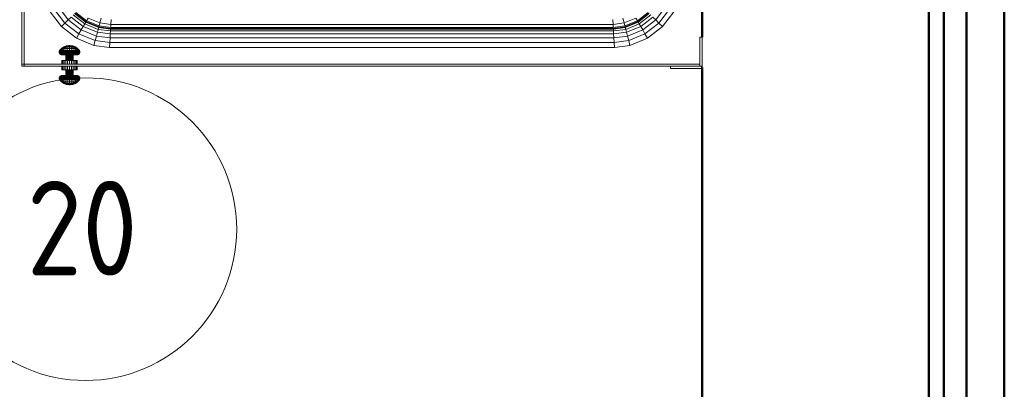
# Model space of a CAD drawing. Header units: millimetres. Extents: x -125 to 25178, y 4748 to 39091.
# Tile 108 of 118: x 23475 to 24778, y 36181 to 36669. Entities that reach past the tile are written whole.
import ezdxf

# ---------------------------------------------------------------- set-up
doc = ezdxf.new("R2010")
doc.units = ezdxf.units.MM
for name, color, linetype, lineweight in [('A-AREA-____-IDEN', 2, 'Continuous', 20), ('A-PART-____-MCUT', 2, 'Continuous', 50), ('A-PART-____-OTLN', 2, 'Continuous', 20), ('A-WALL-____-MCUT', 113, 'Continuous', 50), ('A-WALL-____-OTLN', 113, 'Continuous', 20), ('M-EQPM-____-OTLN', 50, 'Continuous', 20)]:
    doc.layers.add(name, color=color, linetype=linetype, lineweight=lineweight)
doc.styles.add('GOST Common_1', font='GOST_Common.ttf', dxfattribs={"width": 0.9, "height": 125})

# ---------------------------------------------------------------- blocks, each defined once
blk = doc.blocks.new('Прямая форма - V line-612403-В_Этаж 03_Отопление')
at = {"layer": 'M-EQPM-____-OTLN', "color": 253}
for p, q in [((-450, -447), (-450, 270)), ((-447, 273), (-447, -447)), ((-397.6, -397.6), (-412.8, -377.8)), ((-393, -393), (-407.1, -374.5)), ((-388.7, -388.7), (-401.8, -371.5)), ((388.7, -388.7), (401.8, -371.5)), ((393, -393), (407.1, -374.5)), ((397.6, -397.6), (412.8, -377.8)), ((-388.7, -388.7), (-393, -393)), ((-385, -385), (-388.7, -388.7)), ((-371.5, -401.8), (-388.7, -388.7)), ((-385, -385), (-368.9, -397.3)), ((-382.1, -382.1), (-366.9, -393.8)), ((-380.3, -380.3), (-365.6, -391.7)), ((-379.7, -379.7), (-365.2, -390.9)), ((-364.5, -389.7), (-378.8, -378.8)), ((-364.5, -389.7), (-365.2, -390.9)), ((-362.5, -386.2), (-364.5, -389.7)), ((-347.9, -396.6), (-364.5, -389.7)), ((-346.8, -392.7), (-362.5, -386.2)), ((-345.1, -386.5), (-346.8, -392.7)), ((-331.9, -388.3), (-332.3, -394.6)), ((331.9, -388.3), (332.3, -394.6)), ((345.1, -386.5), (346.8, -392.7)), ((362.5, -386.2), (346.8, -392.7)), ((364.5, -389.7), (347.9, -396.6)), ((362.5, -386.2), (364.5, -389.7)), ((378.8, -378.8), (364.5, -389.7)), ((364.5, -389.7), (365.2, -390.9)), ((365.2, -390.9), (379.7, -379.7)), ((365.6, -391.7), (380.3, -380.3)), ((366.9, -393.8), (382.1, -382.1)), ((368.9, -397.3), (385, -385)), ((371.5, -401.8), (388.7, -388.7)), ((385, -385), (388.7, -388.7)), ((388.7, -388.7), (393, -393)), ((-393, -393), (-397.6, -397.6)), ((-377.8, -412.8), (-397.6, -397.6)), ((-374.5, -407.1), (-393, -393)), ((-371.5, -401.8), (-374.5, -407.1)), ((-368.9, -397.3), (-371.5, -401.8)), ((-351.5, -410.1), (-371.5, -401.8)), ((-366.9, -393.8), (-368.9, -397.3)), ((-368.9, -397.3), (-350.1, -405.1)), ((-365.6, -391.7), (-366.9, -393.8)), ((-366.9, -393.8), (-349.1, -401.2)), ((-365.2, -390.9), (-365.6, -391.7)), ((-365.6, -391.7), (-348.4, -398.8)), ((-365.2, -390.9), (-348.2, -397.9)), ((-349.1, -401.2), (-350.1, -405.1)), ((-348.4, -398.8), (-349.1, -401.2)), ((-349.1, -401.2), (-332.8, -403.3)), ((-348.2, -397.9), (-348.4, -398.8)), ((-348.4, -398.8), (-332.7, -400.9)), ((-347.9, -396.6), (-348.2, -397.9)), ((-348.2, -397.9), (-332.6, -400)), ((-346.8, -392.7), (-347.9, -396.6)), ((-332.5, -398.6), (-347.9, -396.6)), ((-332.3, -394.6), (-346.8, -392.7)), ((-332.8, -403.3), (-333.1, -407.3)), ((-332.7, -400.9), (-332.8, -403.3)), ((-332.8, -403.3), (332.8, -403.3)), ((-332.6, -400), (-332.7, -400.9)), ((-332.7, -400.9), (332.7, -400.9)), ((-332.5, -398.6), (-332.6, -400)), ((-332.6, -400), (332.6, -400)), ((-332.3, -394.6), (-332.5, -398.6)), ((332.5, -398.6), (-332.5, -398.6)), ((332.3, -394.6), (-332.3, -394.6)), ((346.8, -392.7), (332.3, -394.6)), ((332.3, -394.6), (332.5, -398.6)), ((347.9, -396.6), (332.5, -398.6)), ((332.5, -398.6), (332.6, -400)), ((332.6, -400), (348.2, -397.9)), ((332.6, -400), (332.7, -400.9)), ((332.7, -400.9), (348.4, -398.8)), ((332.7, -400.9), (332.8, -403.3)), ((332.8, -403.3), (349.1, -401.2)), ((332.8, -403.3), (333.1, -407.3)), ((346.8, -392.7), (347.9, -396.6)), ((347.9, -396.6), (348.2, -397.9)), ((348.2, -397.9), (365.2, -390.9)), ((348.2, -397.9), (348.4, -398.8)), ((348.4, -398.8), (365.6, -391.7)), ((348.4, -398.8), (349.1, -401.2)), ((349.1, -401.2), (366.9, -393.8)), ((349.1, -401.2), (350.1, -405.1)), ((350.1, -405.1), (368.9, -397.3)), ((351.5, -410.1), (371.5, -401.8)), ((365.2, -390.9), (365.6, -391.7)), ((365.6, -391.7), (366.9, -393.8)), ((366.9, -393.8), (368.9, -397.3)), ((368.9, -397.3), (371.5, -401.8)), ((371.5, -401.8), (374.5, -407.1)), ((374.5, -407.1), (393, -393)), ((377.8, -412.8), (397.6, -397.6)), ((393, -393), (397.6, -397.6)), ((-374.5, -407.1), (-377.8, -412.8)), ((-354.7, -422.3), (-377.8, -412.8)), ((-353, -416), (-374.5, -407.1)), ((-353, -416), (-354.7, -422.3)), ((-351.5, -410.1), (-353, -416)), ((-333.8, -418.5), (-353, -416)), ((-350.1, -405.1), (-351.5, -410.1)), ((-351.5, -410.1), (-333.4, -412.5)), ((-350.1, -405.1), (-333.1, -407.3)), ((-333.4, -412.5), (-333.8, -418.5)), ((-333.1, -407.3), (-333.4, -412.5)), ((-333.4, -412.5), (333.4, -412.5)), ((-333.1, -407.3), (333.1, -407.3)), ((333.1, -407.3), (350.1, -405.1)), ((333.1, -407.3), (333.4, -412.5)), ((333.4, -412.5), (351.5, -410.1)), ((333.4, -412.5), (333.8, -418.5)), ((333.8, -418.5), (353, -416)), ((350.1, -405.1), (351.5, -410.1)), ((351.5, -410.1), (353, -416)), ((353, -416), (374.5, -407.1)), ((353, -416), (354.7, -422.3)), ((377.8, -412.8), (354.7, -422.3)), ((374.5, -407.1), (377.8, -412.8)), ((450, -411.5), (447, -411.5)), ((447, -411.5), (447, -447)), ((450, -450), (450, -411.5)), ((-400.5, -430), (-400.1, -429.1)), ((-400.1, -429.1), (-397.7, -426.4)), ((-399.6, -429.1), (-400.1, -429.1)), ((-400.1, -429.1), (-399.6, -429.1)), ((-400.1, -430), (-399.6, -429.1)), ((-400.1, -430), (-399.6, -429.1)), ((-399.6, -429.1), (-397.3, -426.4)), ((-399.6, -429.1), (-398.4, -429.1)), ((-398.7, -430), (-398.3, -429.1)), ((-398.3, -429.1), (-396.2, -426.4)), ((-398.3, -429.1), (-396.2, -429.1)), ((-397.7, -426.4), (-394.7, -424.4)), ((-397.3, -426.4), (-397.7, -426.4)), ((-397.7, -426.4), (-397.3, -426.4)), ((-397.3, -426.4), (-394.4, -424.4)), ((-397.3, -426.4), (-396.2, -426.4)), ((-396.6, -430), (-396.2, -429.1)), ((-396.2, -426.4), (-393.7, -424.4)), ((-396.2, -426.4), (-394.5, -426.4)), ((-396.2, -429.1), (-394.5, -426.4)), ((-396.2, -429.1), (-393.5, -429.1)), ((-394.7, -424.4), (-391.3, -423.1)), ((-394.5, -426.4), (-392.5, -424.4)), ((-394.5, -426.4), (-392.3, -426.4)), ((-394.4, -424.4), (-391.2, -423.1)), ((-394.4, -424.4), (-391.2, -423.1)), ((-394.4, -424.4), (-393.7, -424.4)), ((-393.8, -430), (-393.5, -429.1)), ((-393.7, -424.4), (-390.8, -423.1)), ((-393.7, -424.4), (-392.5, -424.4)), ((-393.5, -429.1), (-392.3, -426.4)), ((-393.5, -429.1), (-390.4, -429.1)), ((-392.5, -424.4), (-390.1, -423.1)), ((-392.5, -424.4), (-390.9, -424.4)), ((-392.3, -426.4), (-390.9, -424.4)), ((-392.3, -426.4), (-389.8, -426.4)), ((-391.3, -423.1), (-387.8, -422.7)), ((-391.2, -423.1), (-391.3, -423.1)), ((-391.3, -423.1), (-391.2, -423.1)), ((-391.2, -423.1), (-387.8, -422.7)), ((-391.2, -423.1), (-387.8, -422.7)), ((-390.9, -424.4), (-389.2, -423.1)), ((-390.9, -424.4), (-389, -424.4)), ((-390.8, -423.1), (-387.7, -422.7)), ((-390.8, -423.1), (-387.7, -422.7)), ((-390.1, -423.1), (-390.8, -423.1)), ((-390.8, -423.1), (-390.1, -423.1)), ((-390.4, -429.1), (-390.5, -430)), ((-389.8, -426.4), (-390.4, -429.1)), ((-390.4, -429.1), (-387, -429.1)), ((-390.1, -423.1), (-387.6, -422.7)), ((-390.1, -423.1), (-387.6, -422.7)), ((-389.2, -423.1), (-390.1, -423.1)), ((-390.1, -423.1), (-389.2, -423.1)), ((-389, -424.4), (-389.8, -426.4)), ((-389.8, -426.4), (-387, -426.4)), ((-389.2, -423.1), (-387.4, -422.7)), ((-389.2, -423.1), (-387.4, -422.7)), ((-388.1, -423.1), (-389.2, -423.1)), ((-389.2, -423.1), (-388.1, -423.1)), ((-388.1, -423.1), (-389, -424.4)), ((-389, -424.4), (-387, -424.4)), ((-387.2, -422.7), (-388.1, -423.1)), ((-388.1, -423.1), (-387.2, -422.7)), ((-388.1, -423.1), (-387, -423.1)), ((-387.7, -422.7), (-387.8, -422.7)), ((-387.8, -422.7), (-387.8, -422.7)), ((-387.8, -422.7), (-387.8, -422.7)), ((-387.8, -422.7), (-387.7, -422.7)), ((-387.6, -422.7), (-387.7, -422.7)), ((-387.7, -422.7), (-387.6, -422.7)), ((-387.4, -422.7), (-387.6, -422.7)), ((-387.6, -422.7), (-387.4, -422.7)), ((-387.2, -422.7), (-387.4, -422.7)), ((-387.4, -422.7), (-387.2, -422.7)), ((-387, -422.7), (-387.2, -422.7)), ((-387.2, -422.7), (-387, -422.7)), ((-386.8, -422.7), (-387, -422.7)), ((-387, -422.7), (-387, -423.1)), ((-386.8, -422.7), (-387, -422.7)), ((-387, -423.1), (-387, -422.7)), ((-387, -423.1), (-385.9, -423.1)), ((-387, -423.1), (-387, -424.4)), ((-387, -424.4), (-385, -424.4)), ((-387, -424.4), (-387, -426.4)), ((-387, -426.4), (-384.2, -426.4)), ((-387, -426.4), (-387, -429.1)), ((-387, -429.1), (-383.6, -429.1)), ((-387, -429.1), (-387, -430)), ((-385.9, -423.1), (-386.8, -422.7)), ((-386.8, -422.7), (-386.6, -422.7)), ((-386.6, -422.7), (-386.8, -422.7)), ((-385.9, -423.1), (-386.8, -422.7)), ((-386.6, -422.7), (-386.4, -422.7)), ((-386.4, -422.7), (-386.6, -422.7)), ((-384.8, -423.1), (-386.6, -422.7)), ((-384.8, -423.1), (-386.6, -422.7)), ((-386.4, -422.7), (-386.3, -422.7)), ((-386.3, -422.7), (-386.4, -422.7)), ((-383.9, -423.1), (-386.4, -422.7)), ((-383.9, -423.1), (-386.4, -422.7)), ((-386.3, -422.7), (-386.2, -422.7)), ((-386.2, -422.7), (-386.3, -422.7)), ((-383.2, -423.1), (-386.3, -422.7)), ((-383.2, -423.1), (-386.3, -422.7)), ((-386.2, -422.7), (-386.2, -422.7)), ((-386.2, -422.7), (-386.2, -422.7)), ((-382.8, -423.1), (-386.2, -422.7)), ((-382.7, -423.1), (-386.2, -422.7)), ((-382.8, -423.1), (-386.2, -422.7)), ((-385, -424.4), (-385.9, -423.1)), ((-385.9, -423.1), (-384.8, -423.1)), ((-384.8, -423.1), (-385.9, -423.1)), ((-384.2, -426.4), (-385, -424.4)), ((-385, -424.4), (-383.1, -424.4)), ((-384.8, -423.1), (-383.9, -423.1)), ((-383.9, -423.1), (-384.8, -423.1)), ((-383.1, -424.4), (-384.8, -423.1)), ((-383.6, -429.1), (-384.2, -426.4)), ((-384.2, -426.4), (-381.7, -426.4)), ((-383.9, -423.1), (-383.2, -423.1)), ((-383.2, -423.1), (-383.9, -423.1)), ((-381.5, -424.4), (-383.9, -423.1)), ((-383.5, -430), (-383.6, -429.1)), ((-383.6, -429.1), (-380.5, -429.1)), ((-383.2, -423.1), (-382.8, -423.1)), ((-382.8, -423.1), (-383.2, -423.1)), ((-380.3, -424.4), (-383.2, -423.1)), ((-380.3, -424.4), (-383.2, -423.1)), ((-383.1, -424.4), (-381.5, -424.4)), ((-381.7, -426.4), (-383.1, -424.4)), ((-382.8, -423.1), (-382.7, -423.1)), ((-382.7, -423.1), (-382.8, -423.1)), ((-379.6, -424.4), (-382.8, -423.1)), ((-379.6, -424.4), (-382.8, -423.1)), ((-379.3, -424.4), (-382.7, -423.1)), ((-381.7, -426.4), (-379.5, -426.4)), ((-380.5, -429.1), (-381.7, -426.4)), ((-381.5, -424.4), (-380.3, -424.4)), ((-379.5, -426.4), (-381.5, -424.4)), ((-380.5, -429.1), (-377.8, -429.1)), ((-380.2, -430), (-380.5, -429.1)), ((-380.3, -424.4), (-379.6, -424.4)), ((-377.8, -426.4), (-380.3, -424.4)), ((-376.7, -426.4), (-379.6, -424.4)), ((-379.5, -426.4), (-377.8, -426.4)), ((-377.8, -429.1), (-379.5, -426.4)), ((-376.3, -426.4), (-379.3, -424.4)), ((-377.8, -426.4), (-376.7, -426.4)), ((-375.7, -429.1), (-377.8, -426.4)), ((-377.8, -429.1), (-375.7, -429.1)), ((-377.4, -430), (-377.8, -429.1)), ((-376.7, -426.4), (-376.3, -426.4)), ((-376.3, -426.4), (-376.7, -426.4)), ((-374.4, -429.1), (-376.7, -426.4)), ((-373.9, -429.1), (-376.3, -426.4)), ((-375.7, -429.1), (-374.4, -429.1)), ((-375.3, -430), (-375.7, -429.1)), ((-374.4, -429.1), (-373.9, -429.1)), ((-373.9, -429.1), (-374.4, -429.1)), ((-373.9, -430), (-374.4, -429.1)), ((-373.9, -430), (-374.4, -429.1)), ((-373.5, -430), (-373.9, -429.1)), ((-334.3, -425), (-354.7, -422.3)), ((-333.8, -418.5), (-334.3, -425)), ((334.3, -425), (-334.3, -425)), ((333.8, -418.5), (-333.8, -418.5)), ((333.8, -418.5), (334.3, -425)), ((354.7, -422.3), (334.3, -425)), ((-400.7, -431), (-400.5, -430)), ((-400.3, -431), (-400.7, -431)), ((-400.7, -431), (-400.3, -431)), ((-400.7, -432), (-400.7, -431)), ((-400.2, -432), (-400.7, -432)), ((-400.7, -432), (-400.2, -432)), ((-400.3, -433), (-400.7, -432)), ((-400.3, -431), (-400.1, -430)), ((-400.3, -431), (-398.9, -431)), ((-400.2, -432), (-400.3, -431)), ((-399.9, -433), (-400.3, -433)), ((-400.3, -433), (-399.9, -433)), ((-399.7, -433.8), (-400.3, -433)), ((-400.2, -432), (-398.8, -432)), ((-399.9, -433), (-400.2, -432)), ((-399.9, -433), (-400.2, -432)), ((-398.7, -430), (-400.1, -430)), ((-400.1, -430), (-398.7, -430)), ((-398.5, -433), (-399.9, -433)), ((-399.9, -433), (-398.5, -433)), ((-399.3, -433.8), (-399.9, -433)), ((-399.3, -433.8), (-399.9, -433)), ((-399.3, -433.8), (-399.7, -433.8)), ((-399.7, -433.8), (-399.3, -433.8)), ((-398.9, -434.5), (-399.7, -433.8)), ((-398.4, -433.8), (-399.3, -433.8)), ((-399.3, -433.8), (-398.4, -433.8)), ((-398.5, -434.5), (-399.3, -433.8)), ((-398.5, -434.5), (-399.3, -433.8)), ((-398.9, -431), (-398.7, -430)), ((-398.9, -431), (-396.7, -431)), ((-398.8, -432), (-398.9, -431)), ((-398.5, -434.5), (-398.9, -434.5)), ((-398.9, -434.5), (-398.5, -434.5)), ((-398, -434.9), (-398.9, -434.5)), ((-398.8, -432), (-396.7, -432)), ((-398.5, -433), (-398.8, -432)), ((-398.7, -430), (-396.6, -430)), ((-398.5, -433), (-396.4, -433)), ((-398, -433.8), (-398.5, -433)), ((-397.3, -434.5), (-398.5, -434.5)), ((-398.5, -434.5), (-397.3, -434.5)), ((-397.6, -434.9), (-398.5, -434.5)), ((-397.6, -434.9), (-398.5, -434.5)), ((-398, -433.8), (-396, -433.8)), ((-397.3, -434.5), (-398, -433.8)), ((-397.3, -434.5), (-398, -433.8)), ((-397.6, -434.9), (-398, -434.9)), ((-398, -434.9), (-397.6, -434.9)), ((-397, -435), (-398, -434.9)), ((-396.5, -434.9), (-397.6, -434.9)), ((-397.6, -434.9), (-396.5, -434.9)), ((-396.7, -435), (-397.6, -434.9)), ((-396.7, -435), (-397.6, -434.9)), ((-395.4, -434.5), (-397.3, -434.5)), ((-397.3, -434.5), (-395.4, -434.5)), ((-396.5, -434.9), (-397.3, -434.5)), ((-396.5, -434.9), (-397.3, -434.5)), ((-396.7, -435), (-397, -435)), ((-397, -435), (-396.7, -435)), ((-397, -442.2), (-396.7, -442.2)), ((-397, -447), (-397, -442.2)), ((-396.7, -431), (-396.6, -430)), ((-396.7, -431), (-393.9, -431)), ((-396.7, -432), (-396.7, -431)), ((-396.7, -432), (-393.8, -432)), ((-396.4, -433), (-396.7, -432)), ((-395.7, -435), (-396.7, -435)), ((-396.7, -435), (-395.7, -435)), ((-396.7, -442.2), (-395.7, -442.2)), ((-396.7, -447), (-396.7, -442.2)), ((-396.6, -430), (-393.8, -430)), ((-394.8, -434.9), (-396.5, -434.9)), ((-396.5, -434.9), (-394.8, -434.9)), ((-395.7, -435), (-396.5, -434.9)), ((-395.7, -435), (-396.5, -434.9)), ((-396.4, -433), (-393.7, -433)), ((-396, -433.8), (-396.4, -433)), ((-396, -433.8), (-393.4, -433.8)), ((-395.4, -434.5), (-396, -433.8)), ((-394.1, -435), (-395.7, -435)), ((-395.7, -435), (-394.1, -435)), ((-395.7, -442.2), (-394.1, -442.2)), ((-395.7, -447), (-395.7, -442.2)), ((-395.4, -434.5), (-393, -434.5)), ((-394.8, -434.9), (-395.4, -434.5)), ((-394.8, -434.9), (-395.4, -434.5)), ((-392.5, -434.9), (-394.8, -434.9)), ((-394.8, -434.9), (-392.5, -434.9)), ((-394.1, -435), (-394.8, -434.9)), ((-394.1, -435), (-394.8, -434.9)), ((-392, -435), (-394.1, -435)), ((-394.1, -435), (-392, -435)), ((-394.1, -442.2), (-392, -442.2)), ((-394.1, -447), (-394.1, -442.2)), ((-393.9, -431), (-393.8, -430)), ((-393.9, -431), (-390.6, -431)), ((-393.8, -432), (-393.9, -431)), ((-393.8, -430), (-390.5, -430)), ((-393.8, -432), (-390.5, -432)), ((-393.7, -433), (-393.8, -432)), ((-393.7, -433), (-390.4, -433)), ((-393.4, -433.8), (-393.7, -433)), ((-393.4, -433.8), (-390.3, -433.8)), ((-393, -434.5), (-393.4, -433.8)), ((-393, -434.5), (-390.1, -434.5)), ((-392.5, -434.9), (-393, -434.5)), ((-392.5, -434.9), (-393, -434.5)), ((-389.8, -434.9), (-392.5, -434.9)), ((-392.5, -434.9), (-389.8, -434.9)), ((-392, -435), (-392.5, -434.9)), ((-392, -435), (-392.5, -434.9)), ((-392, -435), (-389.6, -435)), ((-391.8, -435), (-392, -435)), ((-392, -435), (-391.8, -435)), ((-392, -442.2), (-392, -435)), ((-392, -442.2), (-389.6, -442.2)), ((-392, -447), (-392, -442.2)), ((-391.8, -435), (-391.3, -435)), ((-391.8, -442.2), (-391.8, -435)), ((-391.3, -435), (-390.5, -435)), ((-391.3, -442.2), (-391.3, -435)), ((-390.5, -430), (-390.6, -431)), ((-390.6, -431), (-387, -431)), ((-390.6, -431), (-390.5, -432)), ((-390.5, -430), (-387, -430)), ((-390.5, -432), (-387, -432)), ((-390.5, -432), (-390.4, -433)), ((-390.5, -435), (-389.5, -435)), ((-390.5, -442.2), (-390.5, -435)), ((-390.4, -433), (-387, -433)), ((-390.4, -433), (-390.3, -433.8)), ((-390.3, -433.8), (-387, -433.8)), ((-390.3, -433.8), (-390.1, -434.5)), ((-390.1, -434.5), (-387, -434.5)), ((-390.1, -434.5), (-389.8, -434.9)), ((-389.8, -434.9), (-390.1, -434.5)), ((-389.8, -434.9), (-387, -434.9)), ((-387, -434.9), (-389.8, -434.9)), ((-389.8, -434.9), (-389.6, -435)), ((-389.6, -435), (-389.8, -434.9)), ((-389.6, -435), (-387, -435)), ((-389.6, -442.2), (-387, -442.2)), ((-389.6, -442.2), (-389.6, -447)), ((-389.5, -435), (-388.3, -435)), ((-389.5, -442.2), (-389.5, -435)), ((-388.3, -435), (-387, -435)), ((-388.3, -435), (-388.3, -442.2)), ((-387, -430), (-383.5, -430)), ((-387, -430), (-387, -431)), ((-387, -431), (-383.4, -431)), ((-387, -431), (-387, -432)), ((-387, -432), (-383.5, -432)), ((-387, -432), (-387, -433)), ((-387, -433), (-383.6, -433)), ((-387, -433), (-387, -433.8)), ((-387, -433.8), (-383.7, -433.8)), ((-387, -433.8), (-387, -434.5)), ((-387, -434.5), (-383.9, -434.5)), ((-387, -434.5), (-387, -434.9)), ((-387, -434.9), (-387, -434.5)), ((-387, -434.9), (-384.2, -434.9)), ((-387, -434.9), (-387, -435)), ((-384.2, -434.9), (-387, -434.9)), ((-387, -435), (-387, -434.9)), ((-387, -435), (-384.4, -435)), ((-387, -435), (-385.7, -435)), ((-387, -435), (-387, -442.2)), ((-387, -442.2), (-384.4, -442.2)), ((-387, -442.2), (-387, -447)), ((-385.7, -442.2), (-385.7, -435)), ((-385.7, -435), (-384.5, -435)), ((-384.5, -435), (-383.5, -435)), ((-384.5, -442.2), (-384.5, -435)), ((-384.4, -435), (-384.2, -434.9)), ((-384.4, -435), (-384.2, -434.9)), ((-384.4, -435), (-382, -435)), ((-384.4, -447), (-384.4, -442.2)), ((-384.4, -442.2), (-382, -442.2)), ((-384.2, -434.9), (-383.9, -434.5)), ((-384.2, -434.9), (-383.9, -434.5)), ((-384.2, -434.9), (-381.5, -434.9)), ((-381.5, -434.9), (-384.2, -434.9)), ((-383.9, -434.5), (-383.7, -433.8)), ((-383.9, -434.5), (-381, -434.5)), ((-383.7, -433.8), (-383.6, -433)), ((-383.7, -433.8), (-380.6, -433.8)), ((-383.6, -433), (-383.5, -432)), ((-383.6, -433), (-380.3, -433)), ((-383.4, -431), (-383.5, -430)), ((-383.5, -430), (-380.2, -430)), ((-383.5, -432), (-383.4, -431)), ((-383.5, -432), (-380.2, -432)), ((-383.5, -435), (-382.7, -435)), ((-383.5, -442.2), (-383.5, -435)), ((-383.4, -431), (-380.1, -431)), ((-382.7, -435), (-382.2, -435)), ((-382.7, -442.2), (-382.7, -435)), ((-382.2, -435), (-382, -435)), ((-382, -435), (-382.2, -435)), ((-382.2, -442.2), (-382.2, -435)), ((-382, -435), (-381.5, -434.9)), ((-382, -435), (-381.5, -434.9)), ((-382, -435), (-379.9, -435)), ((-379.9, -435), (-382, -435)), ((-382, -442.2), (-382, -435)), ((-382, -442.2), (-379.9, -442.2)), ((-382, -447), (-382, -442.2)), ((-381.5, -434.9), (-381, -434.5)), ((-381.5, -434.9), (-381, -434.5)), ((-381.5, -434.9), (-379.2, -434.9)), ((-379.2, -434.9), (-381.5, -434.9)), ((-381, -434.5), (-380.6, -433.8)), ((-381, -434.5), (-378.6, -434.5)), ((-380.6, -433.8), (-380.3, -433)), ((-380.6, -433.8), (-378, -433.8)), ((-380.3, -433), (-380.2, -432)), ((-380.3, -433), (-377.6, -433)), ((-380.2, -430), (-377.4, -430)), ((-380.1, -431), (-380.2, -430)), ((-380.2, -432), (-380.1, -431)), ((-380.2, -432), (-377.3, -432)), ((-380.1, -431), (-377.3, -431)), ((-379.9, -435), (-379.2, -434.9)), ((-379.9, -435), (-379.2, -434.9)), ((-379.9, -435), (-378.3, -435)), ((-378.3, -435), (-379.9, -435)), ((-379.9, -442.2), (-378.3, -442.2)), ((-379.9, -447), (-379.9, -442.2)), ((-379.2, -434.9), (-378.6, -434.5)), ((-379.2, -434.9), (-378.6, -434.5)), ((-379.2, -434.9), (-377.5, -434.9)), ((-377.5, -434.9), (-379.2, -434.9)), ((-378.6, -434.5), (-378, -433.8)), ((-378.6, -434.5), (-376.7, -434.5)), ((-376.7, -434.5), (-378.6, -434.5)), ((-378.3, -435), (-377.5, -434.9)), ((-378.3, -435), (-377.5, -434.9)), ((-378.3, -435), (-377.3, -435)), ((-377.3, -435), (-378.3, -435)), ((-378.3, -442.2), (-377.3, -442.2)), ((-378.3, -447), (-378.3, -442.2)), ((-378, -433.8), (-377.6, -433)), ((-378, -433.8), (-376, -433.8)), ((-377.6, -433), (-377.3, -432)), ((-377.6, -433), (-375.5, -433)), ((-377.5, -434.9), (-376.7, -434.5)), ((-377.5, -434.9), (-376.7, -434.5)), ((-377.5, -434.9), (-376.4, -434.9)), ((-376.4, -434.9), (-377.5, -434.9)), ((-377.4, -430), (-375.3, -430)), ((-377.3, -431), (-377.4, -430)), ((-377.3, -431), (-375.1, -431)), ((-377.3, -432), (-377.3, -431)), ((-377.3, -432), (-375.2, -432)), ((-377.3, -435), (-376.4, -434.9)), ((-377.3, -435), (-376.4, -434.9)), ((-377.3, -435), (-377, -435)), ((-377, -435), (-377.3, -435)), ((-377.3, -442.2), (-377, -442.2)), ((-377.3, -447), (-377.3, -442.2)), ((-377, -435), (-376, -434.9)), ((-377, -447), (-377, -442.2)), ((-376.7, -434.5), (-376, -433.8)), ((-376.7, -434.5), (-376, -433.8)), ((-376.7, -434.5), (-375.5, -434.5)), ((-375.5, -434.5), (-376.7, -434.5)), ((-376.4, -434.9), (-375.5, -434.5)), ((-376.4, -434.9), (-375.5, -434.5)), ((-376.4, -434.9), (-376, -434.9)), ((-376, -434.9), (-376.4, -434.9)), ((-376, -433.8), (-375.5, -433)), ((-376, -433.8), (-374.7, -433.8)), ((-374.7, -433.8), (-376, -433.8)), ((-376, -434.9), (-375.1, -434.5)), ((-375.5, -433), (-375.2, -432)), ((-375.5, -433), (-374.1, -433)), ((-374.1, -433), (-375.5, -433)), ((-375.5, -434.5), (-374.7, -433.8)), ((-375.5, -434.5), (-374.7, -433.8)), ((-375.5, -434.5), (-375.1, -434.5)), ((-375.1, -434.5), (-375.5, -434.5)), ((-375.3, -430), (-373.9, -430)), ((-373.9, -430), (-375.3, -430)), ((-375.1, -431), (-375.3, -430)), ((-375.2, -432), (-375.1, -431)), ((-375.2, -432), (-373.8, -432)), ((-375.1, -431), (-373.7, -431)), ((-375.1, -434.5), (-374.3, -433.8)), ((-374.7, -433.8), (-374.1, -433)), ((-374.7, -433.8), (-374.1, -433)), ((-374.7, -433.8), (-374.3, -433.8)), ((-374.3, -433.8), (-374.7, -433.8)), ((-374.3, -433.8), (-373.7, -433)), ((-374.1, -433), (-373.8, -432)), ((-374.1, -433), (-373.8, -432)), ((-374.1, -433), (-373.7, -433)), ((-373.7, -433), (-374.1, -433)), ((-373.9, -430), (-373.5, -430)), ((-373.5, -430), (-373.9, -430)), ((-373.7, -431), (-373.9, -430)), ((-373.7, -431), (-373.9, -430)), ((-373.8, -432), (-373.7, -431)), ((-373.8, -432), (-373.3, -432)), ((-373.3, -432), (-373.8, -432)), ((-373.7, -431), (-373.3, -431)), ((-373.3, -431), (-373.7, -431)), ((-373.7, -433), (-373.3, -432)), ((-373.3, -431), (-373.5, -430)), ((-373.3, -432), (-373.3, -431)), ((-450, -450), (-450, -447)), ((-447, -447), (-450, -447)), ((-447, -450), (-450, -450)), ((-447, -450), (-447, -447)), ((-447, -447), (447, -447)), ((447, -450), (-447, -450)), ((-397, -454.8), (-397, -450)), ((-396.7, -454.8), (-397, -454.8)), ((-396.7, -454.8), (-396.7, -450)), ((-395.7, -454.8), (-396.7, -454.8)), ((-395.7, -454.8), (-395.7, -450)), ((-394.1, -454.8), (-395.7, -454.8)), ((-394.1, -454.8), (-394.1, -450)), ((-392, -454.8), (-394.1, -454.8)), ((-392, -454.8), (-392, -450)), ((-392, -454.8), (-392, -462)), ((-389.6, -454.8), (-392, -454.8)), ((-391.8, -454.8), (-391.8, -462)), ((-391.3, -454.8), (-391.3, -462)), ((-390.5, -454.8), (-390.5, -462)), ((-389.6, -450), (-389.6, -454.8)), ((-387, -454.8), (-389.6, -454.8)), ((-389.5, -454.8), (-389.5, -462)), ((-388.3, -454.8), (-388.3, -462)), ((-387, -450), (-387, -454.8)), ((-387, -454.8), (-387, -462)), ((-384.4, -454.8), (-387, -454.8)), ((-385.7, -462), (-385.7, -454.8)), ((-384.5, -462), (-384.5, -454.8)), ((-384.4, -454.8), (-384.4, -450)), ((-382, -454.8), (-384.4, -454.8)), ((-383.5, -462), (-383.5, -454.8)), ((-382.7, -454.8), (-382.7, -462)), ((-382.2, -454.8), (-382.2, -462)), ((-382, -454.8), (-382, -450)), ((-382, -454.8), (-382, -462)), ((-379.9, -454.8), (-382, -454.8)), ((-379.9, -454.8), (-379.9, -450)), ((-378.3, -454.8), (-379.9, -454.8)), ((-378.3, -454.8), (-378.3, -450)), ((-377.3, -454.8), (-378.3, -454.8)), ((-377.3, -454.8), (-377.3, -450)), ((-377, -454.8), (-377.3, -454.8)), ((-377, -454.8), (-377, -450)), ((408.5, -453), (408.5, -450)), ((408.5, -453), (448.5, -453)), ((447, -447), (447, -450)), ((447, -450), (450, -450)), ((447, -450), (448.5, -450)), ((449.8, -450.8), (448.5, -450)), ((448.5, -453), (449.8, -452.2)), ((449.8, -452.2), (449.8, -450.8)), ((450, -450), (450, -451.5)), ((-400.3, -464), (-400.7, -465)), ((-400.2, -465), (-400.7, -465)), ((-400.7, -465), (-400.7, -466)), ((-400.7, -465), (-400.2, -465)), ((-400.3, -466), (-400.7, -466)), ((-400.7, -466), (-400.5, -467)), ((-400.7, -466), (-400.3, -466)), ((-400.5, -467), (-400.1, -467.9)), ((-399.7, -463.2), (-400.3, -464)), ((-399.9, -464), (-400.3, -464)), ((-400.3, -464), (-399.9, -464)), ((-400.2, -465), (-400.3, -466)), ((-398.9, -466), (-400.3, -466)), ((-400.3, -466), (-400.1, -467)), ((-399.9, -464), (-400.2, -465)), ((-399.9, -464), (-400.2, -465)), ((-398.8, -465), (-400.2, -465)), ((-398.7, -467), (-400.1, -467)), ((-400.1, -467), (-399.6, -467.9)), ((-400.1, -467), (-399.6, -467.9)), ((-400.1, -467), (-398.7, -467)), ((-399.6, -467.9), (-400.1, -467.9)), ((-400.1, -467.9), (-397.7, -470.6)), ((-400.1, -467.9), (-399.6, -467.9)), ((-399.3, -463.2), (-399.9, -464)), ((-399.3, -463.2), (-399.9, -464)), ((-398.5, -464), (-399.9, -464)), ((-399.9, -464), (-398.5, -464)), ((-398.9, -462.5), (-399.7, -463.2)), ((-399.3, -463.2), (-399.7, -463.2)), ((-399.7, -463.2), (-399.3, -463.2)), ((-398.4, -467.9), (-399.6, -467.9)), ((-399.6, -467.9), (-397.3, -470.6)), ((-398.5, -462.5), (-399.3, -463.2)), ((-398.5, -462.5), (-399.3, -463.2)), ((-398.4, -463.2), (-399.3, -463.2)), ((-399.3, -463.2), (-398.4, -463.2)), ((-398, -462.1), (-398.9, -462.5)), ((-398.5, -462.5), (-398.9, -462.5)), ((-398.9, -462.5), (-398.5, -462.5)), ((-398.8, -465), (-398.9, -466)), ((-396.7, -466), (-398.9, -466)), ((-398.9, -466), (-398.7, -467)), ((-398.5, -464), (-398.8, -465)), ((-396.7, -465), (-398.8, -465)), ((-396.6, -467), (-398.7, -467)), ((-398.7, -467), (-398.3, -467.9)), ((-397.6, -462.1), (-398.5, -462.5)), ((-397.6, -462.1), (-398.5, -462.5)), ((-397.3, -462.5), (-398.5, -462.5)), ((-398.5, -462.5), (-397.3, -462.5)), ((-398, -463.2), (-398.5, -464)), ((-396.4, -464), (-398.5, -464)), ((-396.2, -467.9), (-398.3, -467.9)), ((-398.3, -467.9), (-396.2, -470.6)), ((-397, -462), (-398, -462.1)), ((-397.6, -462.1), (-398, -462.1)), ((-398, -462.1), (-397.6, -462.1)), ((-397.3, -462.5), (-398, -463.2)), ((-397.3, -462.5), (-398, -463.2)), ((-396, -463.2), (-398, -463.2)), ((-396.7, -462), (-397.6, -462.1)), ((-396.7, -462), (-397.6, -462.1)), ((-396.5, -462.1), (-397.6, -462.1)), ((-397.6, -462.1), (-396.5, -462.1)), ((-396.5, -462.1), (-397.3, -462.5)), ((-396.5, -462.1), (-397.3, -462.5)), ((-395.4, -462.5), (-397.3, -462.5)), ((-397.3, -462.5), (-395.4, -462.5)), ((-396.7, -462), (-397, -462)), ((-397, -462), (-396.7, -462)), ((-395.7, -462), (-396.7, -462)), ((-396.7, -462), (-395.7, -462)), ((-396.4, -464), (-396.7, -465)), ((-393.8, -465), (-396.7, -465)), ((-396.7, -465), (-396.7, -466)), ((-393.9, -466), (-396.7, -466)), ((-396.7, -466), (-396.6, -467)), ((-393.8, -467), (-396.6, -467)), ((-396.6, -467), (-396.2, -467.9)), ((-395.7, -462), (-396.5, -462.1)), ((-395.7, -462), (-396.5, -462.1)), ((-394.8, -462.1), (-396.5, -462.1)), ((-396.5, -462.1), (-394.8, -462.1)), ((-396, -463.2), (-396.4, -464)), ((-393.7, -464), (-396.4, -464)), ((-393.5, -467.9), (-396.2, -467.9)), ((-396.2, -467.9), (-394.5, -470.6)), ((-395.4, -462.5), (-396, -463.2)), ((-393.4, -463.2), (-396, -463.2)), ((-394.1, -462), (-395.7, -462)), ((-395.7, -462), (-394.1, -462)), ((-394.8, -462.1), (-395.4, -462.5)), ((-394.8, -462.1), (-395.4, -462.5)), ((-393, -462.5), (-395.4, -462.5)), ((-394.1, -462), (-394.8, -462.1)), ((-394.1, -462), (-394.8, -462.1)), ((-392.5, -462.1), (-394.8, -462.1)), ((-394.8, -462.1), (-392.5, -462.1)), ((-392, -462), (-394.1, -462)), ((-394.1, -462), (-392, -462)), ((-393.8, -465), (-393.9, -466)), ((-390.6, -466), (-393.9, -466)), ((-393.9, -466), (-393.8, -467)), ((-393.7, -464), (-393.8, -465)), ((-390.5, -465), (-393.8, -465)), ((-390.5, -467), (-393.8, -467)), ((-393.8, -467), (-393.5, -467.9)), ((-393.4, -463.2), (-393.7, -464)), ((-390.4, -464), (-393.7, -464)), ((-390.4, -467.9), (-393.5, -467.9)), ((-393.5, -467.9), (-392.3, -470.6)), ((-393, -462.5), (-393.4, -463.2)), ((-390.3, -463.2), (-393.4, -463.2)), ((-392.5, -462.1), (-393, -462.5)), ((-392.5, -462.1), (-393, -462.5)), ((-390.1, -462.5), (-393, -462.5)), ((-392, -462), (-392.5, -462.1)), ((-392, -462), (-392.5, -462.1)), ((-389.8, -462.1), (-392.5, -462.1)), ((-392.5, -462.1), (-389.8, -462.1)), ((-389.6, -462), (-392, -462)), ((-391.8, -462), (-392, -462)), ((-392, -462), (-391.8, -462)), ((-391.3, -462), (-391.8, -462)), ((-390.5, -462), (-391.3, -462)), ((-390.5, -465), (-390.6, -466)), ((-387, -466), (-390.6, -466)), ((-390.6, -466), (-390.5, -467)), ((-389.5, -462), (-390.5, -462)), ((-390.4, -464), (-390.5, -465)), ((-387, -465), (-390.5, -465)), ((-387, -467), (-390.5, -467)), ((-390.5, -467), (-390.4, -467.9)), ((-390.3, -463.2), (-390.4, -464)), ((-387, -464), (-390.4, -464)), ((-387, -467.9), (-390.4, -467.9)), ((-390.4, -467.9), (-389.8, -470.6)), ((-390.1, -462.5), (-390.3, -463.2)), ((-387, -463.2), (-390.3, -463.2)), ((-389.8, -462.1), (-390.1, -462.5)), ((-389.8, -462.1), (-390.1, -462.5)), ((-387, -462.5), (-390.1, -462.5)), ((-389.6, -462), (-389.8, -462.1)), ((-389.6, -462), (-389.8, -462.1)), ((-387, -462.1), (-389.8, -462.1)), ((-389.8, -462.1), (-387, -462.1)), ((-387, -462), (-389.6, -462)), ((-388.3, -462), (-389.5, -462)), ((-387, -462), (-388.3, -462)), ((-384.4, -462), (-387, -462)), ((-387, -462), (-387, -462.1)), ((-385.7, -462), (-387, -462)), ((-387, -462), (-387, -462.1)), ((-384.2, -462.1), (-387, -462.1)), ((-387, -462.1), (-387, -462.5)), ((-387, -462.1), (-387, -462.5)), ((-387, -462.1), (-384.2, -462.1)), ((-383.9, -462.5), (-387, -462.5)), ((-387, -462.5), (-387, -463.2)), ((-383.7, -463.2), (-387, -463.2)), ((-387, -463.2), (-387, -464)), ((-383.6, -464), (-387, -464)), ((-387, -464), (-387, -465)), ((-383.5, -465), (-387, -465)), ((-387, -465), (-387, -466)), ((-383.4, -466), (-387, -466)), ((-387, -466), (-387, -467)), ((-383.5, -467), (-387, -467)), ((-387, -467), (-387, -467.9)), ((-383.6, -467.9), (-387, -467.9)), ((-387, -467.9), (-387, -470.6)), ((-384.5, -462), (-385.7, -462)), ((-383.5, -462), (-384.5, -462)), ((-384.2, -462.1), (-384.4, -462)), ((-382, -462), (-384.4, -462)), ((-384.4, -462), (-384.2, -462.1)), ((-383.9, -462.5), (-384.2, -462.1)), ((-381.5, -462.1), (-384.2, -462.1)), ((-384.2, -462.1), (-383.9, -462.5)), ((-384.2, -462.1), (-381.5, -462.1)), ((-384.2, -470.6), (-383.6, -467.9)), ((-383.7, -463.2), (-383.9, -462.5)), ((-381, -462.5), (-383.9, -462.5)), ((-383.6, -464), (-383.7, -463.2)), ((-380.6, -463.2), (-383.7, -463.2)), ((-383.5, -465), (-383.6, -464)), ((-380.3, -464), (-383.6, -464)), ((-383.6, -467.9), (-383.5, -467)), ((-380.5, -467.9), (-383.6, -467.9)), ((-382.7, -462), (-383.5, -462)), ((-383.4, -466), (-383.5, -465)), ((-380.2, -465), (-383.5, -465)), ((-383.5, -467), (-383.4, -466)), ((-380.2, -467), (-383.5, -467)), ((-380.1, -466), (-383.4, -466)), ((-382.2, -462), (-382.7, -462)), ((-382.2, -462), (-382, -462)), ((-382, -462), (-382.2, -462)), ((-381.5, -462.1), (-382, -462)), ((-379.9, -462), (-382, -462)), ((-382, -462), (-381.5, -462.1)), ((-382, -462), (-379.9, -462)), ((-381.7, -470.6), (-380.5, -467.9)), ((-381, -462.5), (-381.5, -462.1)), ((-379.2, -462.1), (-381.5, -462.1)), ((-381.5, -462.1), (-381, -462.5)), ((-381.5, -462.1), (-379.2, -462.1)), ((-380.6, -463.2), (-381, -462.5)), ((-378.6, -462.5), (-381, -462.5)), ((-380.3, -464), (-380.6, -463.2)), ((-378, -463.2), (-380.6, -463.2)), ((-380.5, -467.9), (-380.2, -467)), ((-377.8, -467.9), (-380.5, -467.9)), ((-380.2, -465), (-380.3, -464)), ((-377.6, -464), (-380.3, -464)), ((-380.1, -466), (-380.2, -465)), ((-377.3, -465), (-380.2, -465)), ((-380.2, -467), (-380.1, -466)), ((-377.4, -467), (-380.2, -467)), ((-377.3, -466), (-380.1, -466)), ((-379.2, -462.1), (-379.9, -462)), ((-379.9, -462), (-379.2, -462.1)), ((-379.9, -462), (-378.3, -462)), ((-378.3, -462), (-379.9, -462)), ((-379.5, -470.6), (-377.8, -467.9)), ((-378.6, -462.5), (-379.2, -462.1)), ((-379.2, -462.1), (-378.6, -462.5)), ((-379.2, -462.1), (-377.5, -462.1)), ((-377.5, -462.1), (-379.2, -462.1)), ((-378, -463.2), (-378.6, -462.5)), ((-378.6, -462.5), (-376.7, -462.5)), ((-376.7, -462.5), (-378.6, -462.5)), ((-378.3, -462), (-377.5, -462.1)), ((-378.3, -462), (-377.3, -462)), ((-377.3, -462), (-378.3, -462)), ((-378.3, -462), (-377.5, -462.1)), ((-377.6, -464), (-378, -463.2)), ((-376, -463.2), (-378, -463.2)), ((-377.8, -467.9), (-377.4, -467)), ((-375.7, -467.9), (-377.8, -470.6)), ((-375.7, -467.9), (-377.8, -467.9)), ((-377.3, -465), (-377.6, -464)), ((-375.5, -464), (-377.6, -464)), ((-377.5, -462.1), (-376.7, -462.5)), ((-377.5, -462.1), (-376.4, -462.1)), ((-376.4, -462.1), (-377.5, -462.1)), ((-377.5, -462.1), (-376.7, -462.5)), ((-377.4, -467), (-377.3, -466)), ((-375.3, -467), (-377.4, -467)), ((-377.3, -462), (-376.4, -462.1)), ((-377.3, -462), (-377, -462)), ((-377, -462), (-377.3, -462)), ((-377.3, -462), (-376.4, -462.1)), ((-377.3, -466), (-377.3, -465)), ((-375.2, -465), (-377.3, -465)), ((-375.1, -466), (-377.3, -466)), ((-377, -462), (-376, -462.1)), ((-376.7, -462.5), (-376, -463.2)), ((-376.7, -462.5), (-375.5, -462.5)), ((-375.5, -462.5), (-376.7, -462.5)), ((-376.7, -462.5), (-376, -463.2)), ((-374.4, -467.9), (-376.7, -470.6)), ((-376.4, -462.1), (-375.5, -462.5)), ((-376.4, -462.1), (-376, -462.1)), ((-376, -462.1), (-376.4, -462.1)), ((-376.4, -462.1), (-375.5, -462.5)), ((-373.9, -467.9), (-376.3, -470.6)), ((-376, -462.1), (-375.1, -462.5)), ((-376, -463.2), (-374.7, -463.2)), ((-374.7, -463.2), (-376, -463.2)), ((-376, -463.2), (-375.5, -464)), ((-375.3, -467), (-375.7, -467.9)), ((-374.4, -467.9), (-375.7, -467.9)), ((-375.5, -462.5), (-374.7, -463.2)), ((-375.5, -462.5), (-375.1, -462.5)), ((-375.1, -462.5), (-375.5, -462.5)), ((-375.5, -462.5), (-374.7, -463.2)), ((-375.5, -464), (-374.1, -464)), ((-374.1, -464), (-375.5, -464)), ((-375.5, -464), (-375.2, -465)), ((-375.1, -466), (-375.3, -467)), ((-375.3, -467), (-373.9, -467)), ((-373.9, -467), (-375.3, -467)), ((-373.8, -465), (-375.2, -465)), ((-375.2, -465), (-375.1, -466)), ((-375.1, -462.5), (-374.3, -463.2)), ((-373.7, -466), (-375.1, -466)), ((-374.7, -463.2), (-374.1, -464)), ((-374.7, -463.2), (-374.3, -463.2)), ((-374.3, -463.2), (-374.7, -463.2)), ((-374.7, -463.2), (-374.1, -464)), ((-373.9, -467), (-374.4, -467.9)), ((-373.9, -467), (-374.4, -467.9)), ((-374.4, -467.9), (-373.9, -467.9)), ((-373.9, -467.9), (-374.4, -467.9)), ((-374.3, -463.2), (-373.7, -464)), ((-374.1, -464), (-373.8, -465)), ((-374.1, -464), (-373.7, -464)), ((-373.7, -464), (-374.1, -464)), ((-374.1, -464), (-373.8, -465)), ((-373.7, -466), (-373.9, -467)), ((-373.7, -466), (-373.9, -467)), ((-373.9, -467), (-373.5, -467)), ((-373.5, -467), (-373.9, -467.9)), ((-373.5, -467), (-373.9, -467)), ((-373.8, -465), (-373.3, -465)), ((-373.3, -465), (-373.8, -465)), ((-373.8, -465), (-373.7, -466)), ((-373.7, -464), (-373.3, -465)), ((-373.7, -466), (-373.3, -466)), ((-373.3, -466), (-373.7, -466)), ((-373.3, -466), (-373.5, -467)), ((-373.3, -465), (-373.3, -466)), ((-397.3, -470.6), (-397.7, -470.6)), ((-397.7, -470.6), (-394.7, -472.6)), ((-397.7, -470.6), (-397.3, -470.6)), ((-396.2, -470.6), (-397.3, -470.6)), ((-397.3, -470.6), (-394.4, -472.6)), ((-394.5, -470.6), (-396.2, -470.6)), ((-396.2, -470.6), (-393.7, -472.6)), ((-394.7, -472.6), (-391.3, -473.9)), ((-392.3, -470.6), (-394.5, -470.6)), ((-394.5, -470.6), (-392.5, -472.6)), ((-393.7, -472.6), (-394.4, -472.6)), ((-394.4, -472.6), (-391.2, -473.9)), ((-394.4, -472.6), (-391.2, -473.9)), ((-392.5, -472.6), (-393.7, -472.6)), ((-393.7, -472.6), (-390.8, -473.9)), ((-390.9, -472.6), (-392.5, -472.6)), ((-392.5, -472.6), (-390.1, -473.9)), ((-389.8, -470.6), (-392.3, -470.6)), ((-392.3, -470.6), (-390.9, -472.6)), ((-391.2, -473.9), (-391.3, -473.9)), ((-391.3, -473.9), (-387.8, -474.3)), ((-391.3, -473.9), (-391.2, -473.9)), ((-391.2, -473.9), (-387.8, -474.3)), ((-391.2, -473.9), (-387.8, -474.3)), ((-389, -472.6), (-390.9, -472.6)), ((-390.9, -472.6), (-389.2, -473.9)), ((-390.1, -473.9), (-390.8, -473.9)), ((-390.8, -473.9), (-387.7, -474.3)), ((-390.8, -473.9), (-387.7, -474.3)), ((-390.8, -473.9), (-390.1, -473.9)), ((-389.2, -473.9), (-390.1, -473.9)), ((-390.1, -473.9), (-387.6, -474.3)), ((-390.1, -473.9), (-387.6, -474.3)), ((-390.1, -473.9), (-389.2, -473.9)), ((-387, -470.6), (-389.8, -470.6)), ((-389.8, -470.6), (-389, -472.6)), ((-388.1, -473.9), (-389.2, -473.9)), ((-389.2, -473.9), (-387.4, -474.3)), ((-389.2, -473.9), (-387.4, -474.3)), ((-389.2, -473.9), (-388.1, -473.9)), ((-387, -472.6), (-389, -472.6)), ((-389, -472.6), (-388.1, -473.9)), ((-387, -473.9), (-388.1, -473.9)), ((-388.1, -473.9), (-387.2, -474.3)), ((-388.1, -473.9), (-387.2, -474.3)), ((-387.7, -474.3), (-387.8, -474.3)), ((-387.8, -474.3), (-387.8, -474.3)), ((-387.8, -474.3), (-387.8, -474.3)), ((-387.8, -474.3), (-387.7, -474.3)), ((-387.6, -474.3), (-387.7, -474.3)), ((-387.7, -474.3), (-387.6, -474.3)), ((-387.4, -474.3), (-387.6, -474.3)), ((-387.6, -474.3), (-387.4, -474.3)), ((-387.2, -474.3), (-387.4, -474.3)), ((-387.4, -474.3), (-387.2, -474.3)), ((-387.2, -474.3), (-387, -474.3)), ((-387.2, -474.3), (-387, -474.3)), ((-384.2, -470.6), (-387, -470.6)), ((-387, -470.6), (-387, -472.6)), ((-385, -472.6), (-387, -472.6)), ((-387, -472.6), (-387, -473.9)), ((-385.9, -473.9), (-387, -473.9)), ((-387, -473.9), (-387, -474.3)), ((-387, -473.9), (-387, -474.3)), ((-387, -474.3), (-386.8, -474.3)), ((-387, -474.3), (-386.8, -474.3)), ((-386.8, -474.3), (-385.9, -473.9)), ((-385.9, -473.9), (-386.8, -474.3)), ((-386.8, -474.3), (-386.6, -474.3)), ((-386.8, -474.3), (-386.6, -474.3)), ((-386.6, -474.3), (-384.8, -473.9)), ((-384.8, -473.9), (-386.6, -474.3)), ((-386.6, -474.3), (-386.4, -474.3)), ((-386.4, -474.3), (-386.6, -474.3)), ((-386.4, -474.3), (-383.9, -473.9)), ((-383.9, -473.9), (-386.4, -474.3)), ((-386.4, -474.3), (-386.3, -474.3)), ((-386.3, -474.3), (-386.4, -474.3)), ((-383.2, -473.9), (-386.3, -474.3)), ((-383.2, -473.9), (-386.3, -474.3)), ((-386.3, -474.3), (-386.2, -474.3)), ((-386.2, -474.3), (-386.3, -474.3)), ((-382.8, -473.9), (-386.2, -474.3)), ((-382.7, -473.9), (-386.2, -474.3)), ((-382.8, -473.9), (-386.2, -474.3)), ((-386.2, -474.3), (-386.2, -474.3)), ((-386.2, -474.3), (-386.2, -474.3)), ((-385.9, -473.9), (-385, -472.6)), ((-384.8, -473.9), (-385.9, -473.9)), ((-385.9, -473.9), (-384.8, -473.9)), ((-385, -472.6), (-384.2, -470.6)), ((-383.1, -472.6), (-385, -472.6)), ((-384.8, -473.9), (-383.1, -472.6)), ((-383.9, -473.9), (-384.8, -473.9)), ((-384.8, -473.9), (-383.9, -473.9)), ((-381.7, -470.6), (-384.2, -470.6)), ((-383.9, -473.9), (-381.5, -472.6)), ((-383.9, -473.9), (-383.2, -473.9)), ((-383.2, -473.9), (-383.9, -473.9)), ((-380.3, -472.6), (-383.2, -473.9)), ((-380.3, -472.6), (-383.2, -473.9)), ((-383.2, -473.9), (-382.8, -473.9)), ((-382.8, -473.9), (-383.2, -473.9)), ((-383.1, -472.6), (-381.7, -470.6)), ((-381.5, -472.6), (-383.1, -472.6)), ((-379.6, -472.6), (-382.8, -473.9)), ((-379.6, -472.6), (-382.8, -473.9)), ((-382.8, -473.9), (-382.7, -473.9)), ((-382.7, -473.9), (-382.8, -473.9)), ((-379.3, -472.6), (-382.7, -473.9)), ((-379.5, -470.6), (-381.7, -470.6)), ((-381.5, -472.6), (-379.5, -470.6)), ((-380.3, -472.6), (-381.5, -472.6)), ((-377.8, -470.6), (-380.3, -472.6)), ((-379.6, -472.6), (-380.3, -472.6)), ((-376.7, -470.6), (-379.6, -472.6)), ((-377.8, -470.6), (-379.5, -470.6)), ((-376.3, -470.6), (-379.3, -472.6)), ((-376.7, -470.6), (-377.8, -470.6)), ((-376.7, -470.6), (-376.3, -470.6)), ((-376.3, -470.6), (-376.7, -470.6))]:
    blk.add_line(p, q, dxfattribs=at)
blk = doc.blocks.new('Прямая форма - FU - 054-612404-В_Этаж 03_Отопление')
blk.add_blockref('Прямая форма - V line-612403-В_Этаж 03_Отопление', (0, 0))
blk = doc.blocks.new('Прямая форма - Gypsum Plasterboard - Waterproof-612638-В_Этаж 03_Отопление')
at = {"layer": 'A-WALL-____-MCUT', "color": 9}
for p, q in [((3820, 0), (1247.8, 0)), ((1247.8, -50), (3820, -50))]:
    blk.add_line(p, q, dxfattribs=at)
blk = doc.blocks.new('Прямая форма - Masonry Block - Structural-612639-В_Этаж 03_Отопление')
at = {"layer": 'A-WALL-____-MCUT', "color": 9}
for p, q in [((3820, -100), (1247.8, -100)), ((0, -400), (2341.5, -400)), ((2381.5, -400), (3820, -400))]:
    blk.add_line(p, q, dxfattribs=at)
blk = doc.blocks.new('Прямая форма - Concrete - Structural-612640-В_Этаж 03_Отопление')
at = {"layer": 'A-WALL-____-MCUT', "color": 9}
for p, q in [((4120, -80), (1247.8, -80)), ((1247.8, -100), (4120, -100))]:
    blk.add_line(p, q, dxfattribs=at)
blk = doc.blocks.new('Прямая форма - Insulation - Thermal Break-612641-В_Этаж 03_Отопление')
at = {"layer": 'A-WALL-____-MCUT', "color": 9}
for p, q in [((4120, -50), (0, -50)), ((0, -80), (4120, -80))]:
    blk.add_line(p, q, dxfattribs=at)
blk = doc.blocks.new('Прямая форма - SW - 004-612642-В_Этаж 03_Отопление')
for name in ['Прямая форма - Gypsum Plasterboard - Waterproof-612638-В_Этаж 03_Отопление', 'Прямая форма - Insulation - Thermal Break-612641-В_Этаж 03_Отопление', 'Прямая форма - Concrete - Structural-612640-В_Этаж 03_Отопление', 'Прямая форма - Masonry Block - Structural-612639-В_Этаж 03_Отопление']:
    blk.add_blockref(name, (0, 0))
blk = doc.blocks.new('Family - Gypsum Plasterboard - Waterproof-612646-В_Этаж 03_Отопление')
at = {"layer": 'A-PART-____-MCUT', "color": 9}
for p, q in [((3820, 0), (1247.8, 0)), ((1247.8, -50), (3820, -50))]:
    blk.add_line(p, q, dxfattribs=at)
blk = doc.blocks.new('Family - Masonry Block - Structural-612650-В_Этаж 03_Отопление')
at = {"layer": 'A-PART-____-MCUT', "color": 9}
for p, q in [((3820, -100), (1247.8, -100)), ((0, -400), (2341.5, -400)), ((2381.5, -400), (3820, -400))]:
    blk.add_line(p, q, dxfattribs=at)
blk = doc.blocks.new('Family - Concrete - Structural-612652-В_Этаж 03_Отопление')
at = {"layer": 'A-PART-____-MCUT', "color": 9}
for p, q in [((4120, -80), (1247.8, -80)), ((1247.8, -100), (4120, -100))]:
    blk.add_line(p, q, dxfattribs=at)
blk = doc.blocks.new('Family - Insulation - Thermal Break-612654-В_Этаж 03_Отопление')
at = {"layer": 'A-PART-____-MCUT', "color": 9}
for p, q in [((4120, -50), (0, -50)), ((0, -80), (4120, -80))]:
    blk.add_line(p, q, dxfattribs=at)
blk = doc.blocks.new('V line_ifc_RVT-1-В_Этаж 03_Отопление')
at = {"layer": 'A-PART-____-OTLN', "color": 253, "lineweight": 20, "rotation": 270}
for name in ['Family - Masonry Block - Structural-612650-В_Этаж 03_Отопление', 'Family - Concrete - Structural-612652-В_Этаж 03_Отопление', 'Family - Insulation - Thermal Break-612654-В_Этаж 03_Отопление', 'Family - Gypsum Plasterboard - Waterproof-612646-В_Этаж 03_Отопление']:
    blk.add_blockref(name, (40703.2, 38987.6), dxfattribs=at)
at = {"layer": 'A-WALL-____-OTLN', "color": 253, "lineweight": 20, "rotation": 270}
blk.add_blockref('Прямая форма - SW - 004-612642-В_Этаж 03_Отопление', (40703.2, 38987.6), dxfattribs=at)
at = {"layer": 'M-EQPM-____-OTLN', "color": 253, "lineweight": 20}
blk.add_blockref('Прямая форма - FU - 054-612404-В_Этаж 03_Отопление', (39853.2, 37057.6), dxfattribs=at)
blk = doc.blocks.new('ADSK_M_Помещения - Номер Имя-152985-В_Этаж 03_Отопление')
at = {"layer": 'A-AREA-____-IDEN'}
blk.add_circle((0, 0), 4, dxfattribs=at)

msp = doc.modelspace()

# ---------------------------------------------------------------- block references
at = {"lineweight": 9}
msp.add_blockref('V line_ifc_RVT-1-В_Этаж 03_Отопление', (-15924.8, 0), dxfattribs=at)
at = {"layer": 'A-AREA-____-IDEN', "xscale": 49.99999999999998, "yscale": 49.99999999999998, "zscale": 49.99999999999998}
msp.add_blockref('ADSK_M_Помещения - Номер Имя-152985-В_Этаж 03_Отопление', (23562.6, 36392.4), dxfattribs=at)

# ---------------------------------------------------------------- texts
at = {"layer": 'A-AREA-____-IDEN', "lineweight": 9, "insert": (23484.8, 36456.2), "char_height": 125, "width": 194.81, "attachment_point": 1, "style": 'GOST Common_1'}
msp.add_mtext('20', dxfattribs=at)

doc.saveas('drawing.dxf')
